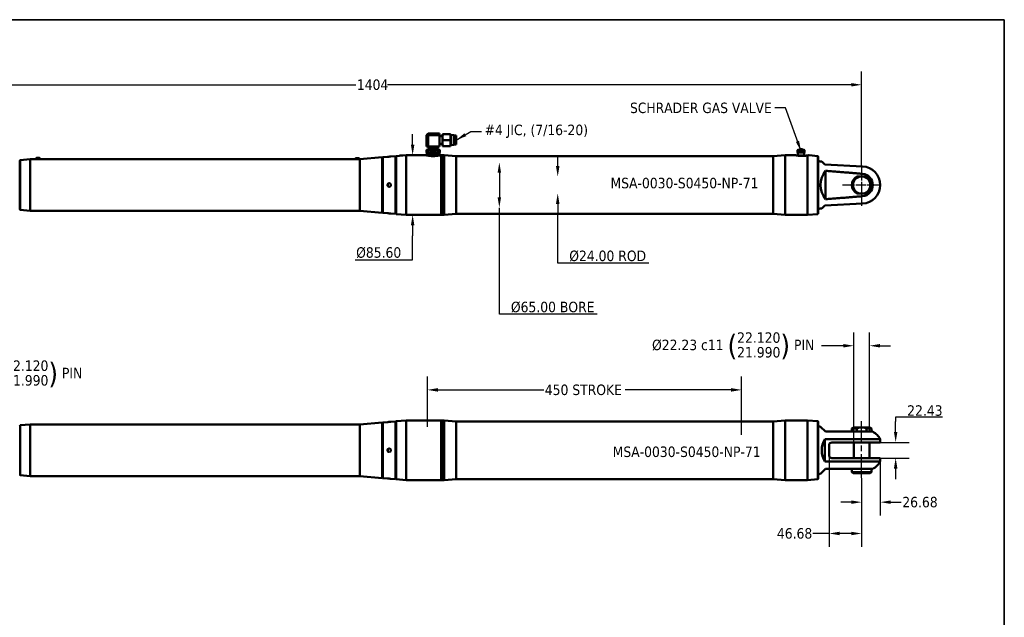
# Model space of a CAD drawing. Header units: millimetres. Extents: x 30 to 2490, y 30 to 1752.
# Tile 4 of 4: x 1080 to 2490, y 896 to 1752. Entities that reach past the tile are written whole.
import ezdxf

# ---------------------------------------------------------------- set-up
doc = ezdxf.new("R2010")
doc.units = ezdxf.units.MM
doc.header["$LTSCALE"] = 6
doc.linetypes.add('CHAIN', pattern=[0.3543, 0.2362, -0.0295, 0.0591, -0.0295])
for name, color, linetype, lineweight in [('Border (ISO)', 7, 'Continuous', 70), ('Center Mark (ISO)', 7, 'Continuous', 25), ('Centerline (ISO)', 7, 'Continuous', 25), ('Dimension (ISO)', 7, 'Continuous', 25), ('Symbol (ISO)', 7, 'Continuous', 25), ('Visible (ISO)', 7, 'Continuous', 50)]:
    doc.layers.add(name, color=color, linetype=linetype, lineweight=lineweight)
doc.styles.add('Note Text (ISO)', font='tahoma.ttf')
doc.dimstyles.new('Default (ISO)', dxfattribs={"dimscale": 6, "dimtxt": 2.5, "dimasz": 2.5, "dimexe": 3.175, "dimexo": 0, "dimgap": 0.25, "dimtad": 0, "dimtih": 1, "dimtoh": 1, "dimrnd": 1e-08, "dimzin": 0, "dimdsep": 46, "dimtxsty": 'Note Text (ISO)', "dimcen": 0.09, "dimdle": 10, "dimclrd": 256, "dimclre": 256, "dimclrt": 256, "dimazin": 0, "dimtfac": 1, "dimtdec": 3, "dimtofl": 0, "dimtmove": 0, "dimatfit": 3, "dimfxl": 1, "dimtolj": 1, "dimtzin": 0, "dimlwd": -1, "dimlwe": -1, "dimarcsym": 0})
doc.dimstyles.new('Default - Method 1b (ISO)$7', dxfattribs={"dimscale": 6, "dimtxt": 2.5, "dimasz": 2.5, "dimexe": 3.175, "dimexo": 0, "dimgap": 0.762, "dimtad": 1, "dimtoh": 1, "dimrnd": 1e-08, "dimdsep": 46, "dimtxsty": 'Note Text (ISO)', "dimcen": 0.09, "dimdle": 10, "dimclrd": 256, "dimclre": 256, "dimclrt": 256, "dimazin": 2, "dimtfac": 1.4, "dimtmove": 0, "dimatfit": 3, "dimfxl": 1, "dimtolj": 1, "dimlwd": -1, "dimlwe": -1, "dimarcsym": 0})

# ---------------------------------------------------------------- blocks, each defined once
blk = doc.blocks.new('*D19')
at = {"layer": 'Defpoints', "color": 0, "transparency": 16777216}
for p in [(2285.7, 1658.8), (881.9, 1542.7), (2285.7, 1542.7)]:
    blk.add_point(p, dxfattribs=at)
at = {"layer": 'Dimension (ISO)', "transparency": 16777216}
for p, q in [((881.9, 1542.7), (881.9, 1677.8)), ((2285.7, 1542.7), (2285.7, 1677.8)), ((896.9, 1658.8), (1561.2, 1658.8)), ((2270.7, 1658.8), (1606.4, 1658.8))]:
    blk.add_line(p, q, dxfattribs=at)
for points in [[(896.9, 1661.3), (896.9, 1656.3), (881.9, 1658.8)], [(2270.7, 1661.3), (2270.7, 1656.3), (2285.7, 1658.8)]]:
    blk.add_solid(points, dxfattribs=at)
at = {"layer": 'Dimension (ISO)', "transparency": 16777216, "insert": (1562.7, 1658.8), "char_height": 15, "attachment_point": 4, "style": 'Note Text (ISO)'}
blk.add_mtext('\\A1;1404', dxfattribs=at)
blk = doc.blocks.new('*D20')
at = {"layer": 'Defpoints', "color": 0, "transparency": 16777216}
for p in [(2239, 1128.2), (2285.7, 1095.7), (2285.7, 1016.3)]:
    blk.add_point(p, dxfattribs=at)
at = {"layer": 'Dimension (ISO)', "transparency": 16777216}
for p, q in [((2239, 1128.2), (2239, 997.3)), ((2285.7, 1095.7), (2285.7, 997.3)), ((2239, 1016.3), (2216, 1016.3)), ((2270.7, 1016.3), (2254, 1016.3))]:
    blk.add_line(p, q, dxfattribs=at)
for points in [[(2254, 1018.8), (2254, 1013.8), (2239, 1016.3)], [(2270.7, 1018.8), (2270.7, 1013.8), (2285.7, 1016.3)]]:
    blk.add_solid(points, dxfattribs=at)
at = {"layer": 'Dimension (ISO)', "transparency": 16777216, "insert": (2164.3, 1016.3), "char_height": 15, "attachment_point": 4, "style": 'Note Text (ISO)'}
blk.add_mtext('\\A1;46.68', dxfattribs=at)
blk = doc.blocks.new('*D21')
at = {"layer": 'Defpoints', "color": 0, "transparency": 16777216}
for p in [(2312.4, 1119.4), (2285.7, 1095.7), (2312.4, 1061.1)]:
    blk.add_point(p, dxfattribs=at)
at = {"layer": 'Dimension (ISO)', "transparency": 16777216}
for p, q in [((2312.4, 1119.4), (2312.4, 1042.1)), ((2285.7, 1095.7), (2285.7, 1042.1)), ((2270.7, 1061.1), (2255.7, 1061.1)), ((2327.4, 1061.1), (2342.4, 1061.1))]:
    blk.add_line(p, q, dxfattribs=at)
for points in [[(2270.7, 1063.6), (2270.7, 1058.6), (2285.7, 1061.1)], [(2327.4, 1063.6), (2327.4, 1058.6), (2312.4, 1061.1)]]:
    blk.add_solid(points, dxfattribs=at)
at = {"layer": 'Dimension (ISO)', "transparency": 16777216, "insert": (2343.9, 1061.1), "char_height": 15, "attachment_point": 4, "style": 'Note Text (ISO)'}
blk.add_mtext('\\A1;26.68', dxfattribs=at)
blk = doc.blocks.new('*D22')
at = {"layer": 'Defpoints', "color": 0, "transparency": 16777216}
for p in [(2296.8, 1285.1), (2296.8, 1162.1), (2274.6, 1146.6)]:
    blk.add_point(p, dxfattribs=at)
at = {"layer": 'Dimension (ISO)', "transparency": 16777216}
for p, q in [((2274.6, 1146.6), (2274.6, 1304.1)), ((2296.8, 1162.1), (2296.8, 1304.1)), ((2259.6, 1285.1), (2228, 1285.1)), ((2311.8, 1285.1), (2326.8, 1285.1))]:
    blk.add_line(p, q, dxfattribs=at)
for points in [[(2259.6, 1287.6), (2259.6, 1282.6), (2274.6, 1285.1)], [(2311.8, 1287.6), (2311.8, 1282.6), (2296.8, 1285.1)]]:
    blk.add_solid(points, dxfattribs=at)
at = {"layer": 'Dimension (ISO)', "transparency": 16777216, "insert": (1985.5, 1285.1), "char_height": 15, "attachment_point": 4, "style": 'Note Text (ISO)'}
blk.add_mtext('\\A1;\\fTahoma|b0|i0;Ø22.23 \\A1;c11 {\\H2.00x;({\\H0.5x;\\S22.120^ 21.990;})} PIN', dxfattribs=at)
blk = doc.blocks.new('*D23')
at = {"layer": 'Defpoints', "color": 0, "transparency": 16777216}
for p in [(2312.4, 1146.6), (2334.4, 1146.6), (2312.4, 1124.2)]:
    blk.add_point(p, dxfattribs=at)
at = {"layer": 'Dimension (ISO)', "transparency": 16777216}
for p, q in [((2401.5, 1182.8), (2334.4, 1182.8)), ((2334.4, 1182.8), (2334.4, 1176.6)), ((2334.4, 1161.6), (2334.4, 1176.6)), ((2312.4, 1146.6), (2353.5, 1146.6)), ((2312.4, 1124.2), (2353.5, 1124.2)), ((2334.4, 1109.2), (2334.4, 1094.2))]:
    blk.add_line(p, q, dxfattribs=at)
for points in [[(2331.9, 1161.6), (2336.9, 1161.6), (2334.4, 1146.6)], [(2331.9, 1109.2), (2336.9, 1109.2), (2334.4, 1124.2)]]:
    blk.add_solid(points, dxfattribs=at)
at = {"layer": 'Dimension (ISO)', "transparency": 16777216, "insert": (2350.9, 1192.2), "char_height": 15, "attachment_point": 4, "style": 'Note Text (ISO)'}
blk.add_mtext('\\A1;22.43', dxfattribs=at)
blk = doc.blocks.new('*D26')
at = {"layer": 'Defpoints', "color": 0, "transparency": 16777216}
for p in [(870.8, 1244.9), (870.8, 1146.6), (893, 1146.6)]:
    blk.add_point(p, dxfattribs=at)
at = {"layer": 'Dimension (ISO)', "transparency": 16777216}
for p, q in [((870.8, 1146.6), (870.8, 1263.9)), ((893, 1146.6), (893, 1263.9)), ((855.8, 1244.9), (840.8, 1244.9)), ((908, 1244.9), (935.6, 1244.9))]:
    blk.add_line(p, q, dxfattribs=at)
for points in [[(855.8, 1247.4), (855.8, 1242.4), (870.8, 1244.9)], [(908, 1247.4), (908, 1242.4), (893, 1244.9)]]:
    blk.add_solid(points, dxfattribs=at)
at = {"layer": 'Dimension (ISO)', "transparency": 16777216, "insert": (937.1, 1244.9), "char_height": 15, "attachment_point": 4, "style": 'Note Text (ISO)'}
blk.add_mtext('\\A1;\\fTahoma|b0|i0;Ø22.23 \\A1;c11 {\\H2.00x;({\\H0.5x;\\S22.120^ 21.990;})} PIN', dxfattribs=at)
blk = doc.blocks.new('*D28')
at = {"layer": 'Defpoints', "color": 0, "transparency": 16777216}
for p in [(1850.4, 1527.3), (1850.4, 1503.3), (1850.4, 1503.3)]:
    blk.add_point(p, dxfattribs=at)
at = {"layer": 'Dimension (ISO)', "transparency": 16777216}
for p, q in [((1850.4, 1542.3), (1850.4, 1557.3)), ((1850.4, 1488.3), (1850.4, 1473.3)), ((1850.4, 1403.5), (1850.4, 1473.3)), ((1980.9, 1403.5), (1850.4, 1403.5))]:
    blk.add_line(p, q, dxfattribs=at)
for points in [[(1847.9, 1542.3), (1852.9, 1542.3), (1850.4, 1527.3)], [(1847.9, 1488.3), (1852.9, 1488.3), (1850.4, 1503.3)]]:
    blk.add_solid(points, dxfattribs=at)
at = {"layer": 'Dimension (ISO)', "transparency": 16777216, "insert": (1866.9, 1413.5), "char_height": 15, "attachment_point": 4, "style": 'Note Text (ISO)'}
blk.add_mtext('\\A1;\\fTahoma|b0|i0;Ø24.00 ROD', dxfattribs=at)
blk = doc.blocks.new('*D29')
at = {"layer": 'Defpoints', "color": 0, "transparency": 16777216}
for p in [(2113.8, 1221.9), (1663.8, 1168.9), (2113.8, 1157.4)]:
    blk.add_point(p, dxfattribs=at)
at = {"layer": 'Dimension (ISO)', "transparency": 16777216}
for p, q in [((1663.8, 1168.9), (1663.8, 1240.9)), ((2113.8, 1157.4), (2113.8, 1240.9)), ((1678.8, 1221.9), (1830.4, 1221.9)), ((2098.8, 1221.9), (1947.2, 1221.9))]:
    blk.add_line(p, q, dxfattribs=at)
for points in [[(1678.8, 1224.4), (1678.8, 1219.4), (1663.8, 1221.9)], [(2098.8, 1224.4), (2098.8, 1219.4), (2113.8, 1221.9)]]:
    blk.add_solid(points, dxfattribs=at)
at = {"layer": 'Dimension (ISO)', "transparency": 16777216, "insert": (1831.9, 1221.9), "char_height": 15, "attachment_point": 4, "style": 'Note Text (ISO)'}
blk.add_mtext('\\A1;\\fTahoma|b0|i0;450 STROKE', dxfattribs=at)
blk = doc.blocks.new('*D30')
at = {"layer": 'Defpoints', "color": 0, "transparency": 16777216}
for p in [(1682.9, 1558.1), (1633.3, 1472.5), (1642.6, 1472.5)]:
    blk.add_point(p, dxfattribs=at)
at = {"layer": 'Dimension (ISO)', "transparency": 16777216}
for p, q in [((1642.6, 1573.1), (1642.6, 1588.1)), ((1682.9, 1558.1), (1623.6, 1558.1)), ((1642.6, 1457.5), (1642.6, 1442.5)), ((1642.6, 1408.2), (1642.6, 1442.5)), ((1560.2, 1408.2), (1642.6, 1408.2))]:
    blk.add_line(p, q, dxfattribs=at)
for points in [[(1640.1, 1573.1), (1645.1, 1573.1), (1642.6, 1558.1)], [(1640.1, 1457.5), (1645.1, 1457.5), (1642.6, 1472.5)]]:
    blk.add_solid(points, dxfattribs=at)
at = {"layer": 'Dimension (ISO)', "transparency": 16777216, "insert": (1561.7, 1418.3), "char_height": 15, "attachment_point": 4, "style": 'Note Text (ISO)'}
blk.add_mtext('\\A1;\\fTahoma|b0|i0;Ø85.60', dxfattribs=at)
blk = doc.blocks.new('*D36')
at = {"layer": 'Defpoints', "color": 0, "transparency": 16777216}
for p in [(1766.8, 1547.8), (1766.8, 1482.8), (1773, 1482.8)]:
    blk.add_point(p, dxfattribs=at)
at = {"layer": 'Dimension (ISO)', "transparency": 16777216}
for p, q in [((1766.8, 1532.8), (1766.8, 1497.8)), ((1766.8, 1330.3), (1766.8, 1482.8)), ((1907, 1330.3), (1766.8, 1330.3))]:
    blk.add_line(p, q, dxfattribs=at)
for points in [[(1764.3, 1532.8), (1769.3, 1532.8), (1766.8, 1547.8)], [(1764.3, 1497.8), (1769.3, 1497.8), (1766.8, 1482.8)]]:
    blk.add_solid(points, dxfattribs=at)
at = {"layer": 'Dimension (ISO)', "transparency": 16777216, "insert": (1783.3, 1340.3), "char_height": 15, "attachment_point": 4, "style": 'Note Text (ISO)'}
blk.add_mtext('\\A1;\\fTahoma|b0|i0;Ø65.00 BORE', dxfattribs=at)
blk = doc.blocks.new('Borders OMS Border')
at = {"layer": 'Border (ISO)', "linetype": 'Continuous', "lineweight": 35}
for p, q in [((5, 292), (415, 292)), ((415, 292), (415, 5))]:
    blk.add_line(p, q, dxfattribs=at)

msp = doc.modelspace()

# ---------------------------------------------------------------- linework, layer by layer
at = {"layer": 'Center Mark (ISO)', "linetype": 'CHAIN', "ltscale": 10.629293}
msp.add_line((2285.704, 1542.655), (2285.704, 1485.261), dxfattribs=at)
at = {"layer": 'Center Mark (ISO)', "linetype": 'CHAIN', "ltscale": 10.146613}
msp.add_line((2313.098, 1515.261), (2258.311, 1515.261), dxfattribs=at)
at = {"layer": 'Centerline (ISO)', "linetype": 'CHAIN', "ltscale": 23.990969}
msp.add_line((2285.704, 1095.746), (2285.704, 1177.098), dxfattribs=at)
at = {"layer": 'Visible (ISO)'}
for p, q in [((1662.698, 1586.861), (1664.698, 1588.861)), ((1664.698, 1586.861), (1662.698, 1586.861)), ((1662.698, 1586.861), (1662.698, 1570.361)), ((1664.698, 1588.861), (1664.698, 1586.861)), ((1681.198, 1588.861), (1664.698, 1588.861)), ((1664.698, 1570.361), (1664.698, 1586.861)), ((1664.698, 1586.861), (1681.198, 1586.861)), ((1681.198, 1586.861), (1681.198, 1588.861)), ((1681.198, 1570.361), (1681.198, 1586.861)), ((1681.198, 1585.166), (1685.145, 1585.166)), ((1685.145, 1587.111), (1685.478, 1588.111)), ((1685.145, 1587.111), (1685.145, 1572.111)), ((1685.478, 1588.111), (1685.917, 1588.111)), ((1685.917, 1588.111), (1696.373, 1588.111)), ((1685.917, 1579.611), (1696.373, 1579.611)), ((1696.373, 1588.111), (1696.812, 1588.111)), ((1697.145, 1587.111), (1696.812, 1588.111)), ((1697.145, 1587.111), (1697.145, 1572.111)), ((1701.645, 1586.519), (1697.145, 1587.111)), ((1701.645, 1586.519), (1701.645, 1572.704)), ((1702.145, 1585.611), (1701.645, 1585.611)), ((1702.145, 1586.111), (1702.145, 1573.111)), ((1705.145, 1586.111), (1702.145, 1586.111)), ((1705.145, 1573.111), (1705.145, 1586.111)), ((1662.798, 1565.561), (1662.398, 1565.416)), ((1662.398, 1564.878), (1662.398, 1565.416)), ((1662.698, 1570.361), (1664.698, 1570.361)), ((1681.098, 1565.561), (1662.798, 1565.561)), ((1681.198, 1570.361), (1664.698, 1570.361)), ((1665.369, 1567.861), (1665.369, 1570.361)), ((1665.869, 1567.361), (1665.369, 1567.861)), ((1678.526, 1567.861), (1665.369, 1567.861)), ((1665.869, 1566.654), (1665.369, 1566.154)), ((1665.369, 1566.154), (1678.526, 1566.154)), ((1665.369, 1565.561), (1665.369, 1566.154)), ((1665.869, 1567.361), (1678.026, 1567.361)), ((1665.869, 1567.361), (1665.869, 1566.654)), ((1665.869, 1566.654), (1678.026, 1566.654)), ((1678.026, 1567.361), (1678.526, 1567.861)), ((1678.026, 1567.361), (1678.026, 1566.654)), ((1678.026, 1566.654), (1678.526, 1566.154)), ((1678.526, 1567.861), (1678.526, 1570.361)), ((1678.526, 1565.561), (1678.526, 1566.154)), ((1681.098, 1565.561), (1681.498, 1565.416)), ((1681.198, 1574.056), (1685.145, 1574.056)), ((1681.498, 1565.416), (1681.498, 1564.878)), ((1685.145, 1572.111), (1685.478, 1571.111)), ((1685.917, 1571.111), (1685.478, 1571.111)), ((1685.917, 1571.111), (1696.373, 1571.111)), ((1696.812, 1571.111), (1696.373, 1571.111)), ((1697.145, 1572.111), (1696.812, 1571.111)), ((1701.645, 1572.704), (1697.145, 1572.111)), ((1702.145, 1573.611), (1701.645, 1573.611)), ((1705.145, 1573.111), (1702.145, 1573.111)), ((2194.326, 1565.761), (2193.826, 1565.261)), ((2194.326, 1565.761), (2203.326, 1565.761)), ((2197.326, 1566.761), (2196.826, 1566.261)), ((2200.826, 1566.261), (2196.826, 1566.261)), ((2196.826, 1565.761), (2196.826, 1566.261)), ((2197.326, 1566.761), (2200.326, 1566.761)), ((2200.326, 1566.761), (2200.826, 1566.261)), ((2200.826, 1565.761), (2200.826, 1566.261)), ((2203.326, 1565.761), (2203.826, 1565.261)), ((1080.324, 1550.992), (1094.826, 1552.261)), ((1094.826, 1552.261), (1094.826, 1478.261)), ((1103.576, 1552.261), (1094.826, 1552.261)), ((1103.976, 1554.261), (1103.576, 1553.861)), ((1108.576, 1553.861), (1103.576, 1553.861)), ((1103.576, 1553.861), (1103.576, 1552.261)), ((1103.976, 1554.261), (1108.176, 1554.261)), ((1108.176, 1554.261), (1108.576, 1553.861)), ((1108.576, 1553.861), (1108.576, 1552.261)), ((1560.826, 1552.261), (1108.576, 1552.261)), ((1561.226, 1553.761), (1560.826, 1553.361)), ((1565.826, 1553.361), (1560.826, 1553.361)), ((1560.826, 1553.361), (1560.826, 1552.261)), ((1561.226, 1553.761), (1565.426, 1553.761)), ((1565.426, 1553.761), (1565.826, 1553.361)), ((1565.826, 1553.361), (1565.826, 1552.261)), ((1567.035, 1552.261), (1565.826, 1552.261)), ((1567.035, 1552.261), (1599.078, 1555.065)), ((1567.035, 1552.261), (1567.035, 1478.261)), ((1599.078, 1475.458), (1599.078, 1555.065)), ((1599.576, 1554.608), (1599.078, 1555.065)), ((1599.576, 1554.608), (1600.074, 1555.152)), ((1599.576, 1475.914), (1599.576, 1554.608)), ((1600.074, 1555.152), (1606.451, 1555.71)), ((1600.074, 1555.152), (1600.074, 1475.371)), ((1611.451, 1556.147), (1617.828, 1556.705)), ((1617.828, 1473.817), (1617.828, 1556.705)), ((1618.326, 1556.249), (1617.828, 1556.705)), ((1618.326, 1556.249), (1618.824, 1556.792)), ((1618.326, 1474.274), (1618.326, 1556.249)), ((1618.824, 1556.792), (1633.326, 1558.061)), ((1618.824, 1556.792), (1618.824, 1473.73)), ((1633.326, 1558.061), (1633.326, 1472.461)), ((1643.826, 1558.061), (1633.326, 1558.061)), ((1660.948, 1558.061), (1649.826, 1558.061)), ((1662.398, 1564.878), (1662.398, 1561.892)), ((1662.398, 1561.632), (1662.398, 1561.892)), ((1662.798, 1561.561), (1662.398, 1561.632)), ((1681.098, 1561.561), (1662.798, 1561.561)), ((1662.798, 1561.561), (1662.798, 1559.561)), ((1662.798, 1559.561), (1681.098, 1559.561)), ((1681.098, 1559.311), (1662.798, 1559.311)), ((1662.798, 1557.623), (1662.798, 1559.311)), ((1664.374, 1557.311), (1679.521, 1557.311)), ((1677.981, 1557.061), (1665.914, 1557.061)), ((1666.369, 1559.311), (1666.369, 1559.561)), ((1666.369, 1557.061), (1666.369, 1557.311)), ((1671.948, 1564.878), (1671.948, 1561.892)), ((1677.526, 1559.311), (1677.526, 1559.561)), ((1677.526, 1557.061), (1677.526, 1557.311)), ((1681.098, 1561.561), (1681.498, 1561.632)), ((1681.098, 1561.561), (1681.098, 1559.561)), ((1681.098, 1557.623), (1681.098, 1559.311)), ((1681.498, 1564.878), (1681.498, 1561.892)), ((1681.498, 1561.892), (1681.498, 1561.632)), ((1683.448, 1558.061), (1682.948, 1558.061)), ((1683.448, 1472.461), (1683.448, 1558.061)), ((1683.948, 1557.561), (1683.448, 1558.061)), ((1683.948, 1558.061), (1683.948, 1472.461)), ((1683.948, 1558.061), (1686.948, 1558.061)), ((1686.948, 1557.561), (1687.448, 1558.061)), ((1686.948, 1472.461), (1686.948, 1558.061)), ((1687.448, 1558.061), (1687.448, 1472.461)), ((1687.948, 1558.061), (1687.448, 1558.061)), ((1687.948, 1558.061), (1687.948, 1472.461)), ((1705.093, 1556.561), (1687.948, 1558.061)), ((1705.093, 1473.961), (1705.093, 1556.561)), ((1705.093, 1556.561), (2158.978, 1556.561)), ((2158.978, 1556.561), (2176.123, 1558.061)), ((2158.978, 1473.961), (2158.978, 1556.561)), ((2176.123, 1472.461), (2176.123, 1558.061)), ((2190.076, 1558.061), (2176.123, 1558.061)), ((2203.826, 1565.261), (2193.826, 1565.261)), ((2193.826, 1563.906), (2193.826, 1565.261)), ((2203.826, 1563.906), (2193.826, 1563.906)), ((2194.076, 1563.761), (2193.826, 1563.906)), ((2194.076, 1563.761), (2193.826, 1563.617)), ((2193.826, 1563.617), (2203.826, 1563.617)), ((2193.826, 1561.761), (2193.826, 1563.617)), ((2193.826, 1561.761), (2203.826, 1561.761)), ((2203.576, 1563.761), (2194.076, 1563.761)), ((2194.326, 1557.761), (2194.326, 1561.761)), ((2194.326, 1557.761), (2203.326, 1557.761)), ((2195.326, 1557.305), (2195.326, 1557.761)), ((2198.826, 1557.159), (2201.826, 1557.159)), ((2202.326, 1557.162), (2202.326, 1557.761)), ((2203.326, 1557.761), (2203.326, 1561.761)), ((2203.576, 1563.761), (2203.826, 1563.906)), ((2203.576, 1563.761), (2203.826, 1563.617)), ((2203.826, 1563.906), (2203.826, 1565.261)), ((2203.826, 1561.761), (2203.826, 1563.617)), ((2208.326, 1472.461), (2208.326, 1557.659)), ((2222.828, 1556.792), (2210.395, 1557.88)), ((2222.828, 1473.73), (2222.828, 1556.792)), ((2223.326, 1556.249), (2222.828, 1556.792)), ((2223.326, 1556.249), (2223.326, 1474.274)), ((1079.826, 1550.449), (1079.334, 1550.862)), ((1079.826, 1550.449), (1080.324, 1550.992)), ((1079.826, 1480.074), (1079.826, 1550.449)), ((1080.324, 1550.992), (1080.324, 1479.53)), ((2228.589, 1549), (2226.195, 1549.109)), ((2228.589, 1549), (2232.821, 1544.768)), ((2232.821, 1544.768), (2287.112, 1541.9)), ((2234.021, 1495.008), (2234.021, 1535.514)), ((2288.318, 1527.376), (2283.091, 1527.376)), ((1607.121, 1513.559), (1607.121, 1516.964)), ((2283.091, 1503.146), (2288.318, 1503.146)), ((2228.589, 1481.522), (2226.195, 1481.414)), ((2232.821, 1485.754), (2228.589, 1481.522)), ((2287.112, 1488.622), (2232.821, 1485.754)), ((1079.826, 1480.074), (1079.334, 1479.661)), ((1079.826, 1480.074), (1080.324, 1479.53)), ((1080.324, 1479.53), (1094.826, 1478.261)), ((1567.035, 1478.261), (1094.826, 1478.261)), ((1567.035, 1478.261), (1599.078, 1475.458)), ((1599.576, 1475.914), (1599.078, 1475.458)), ((1599.576, 1475.914), (1600.074, 1475.371)), ((1600.074, 1475.371), (1606.451, 1474.813)), ((1611.451, 1474.375), (1617.828, 1473.817)), ((1618.326, 1474.274), (1617.828, 1473.817)), ((1618.326, 1474.274), (1618.824, 1473.73)), ((1618.824, 1473.73), (1633.326, 1472.461)), ((1683.448, 1472.461), (1633.326, 1472.461)), ((1683.948, 1472.961), (1683.448, 1472.461)), ((1683.948, 1472.461), (1686.948, 1472.461)), ((1686.948, 1472.961), (1687.448, 1472.461)), ((1687.948, 1472.461), (1687.448, 1472.461)), ((1705.093, 1473.961), (1687.948, 1472.461)), ((1705.093, 1473.961), (2158.978, 1473.961)), ((2158.978, 1473.961), (2176.123, 1472.461)), ((2208.326, 1472.461), (2176.123, 1472.461)), ((2222.828, 1473.73), (2208.326, 1472.461)), ((2223.326, 1474.274), (2222.828, 1473.73)), ((1079.826, 1170.609), (1080.324, 1171.153)), ((1080.324, 1171.153), (1094.826, 1172.422)), ((1080.324, 1171.153), (1080.324, 1099.69)), ((1094.826, 1172.422), (1094.826, 1098.422)), ((1567.035, 1172.422), (1094.826, 1172.422)), ((1567.035, 1172.422), (1599.078, 1175.225)), ((1567.035, 1172.422), (1567.035, 1098.422)), ((1599.078, 1095.618), (1599.078, 1175.225)), ((1599.576, 1174.769), (1599.078, 1175.225)), ((1599.576, 1174.769), (1600.074, 1175.312)), ((1599.576, 1096.074), (1599.576, 1174.769)), ((1600.074, 1175.312), (1606.451, 1175.87)), ((1600.074, 1175.312), (1600.074, 1095.531)), ((1611.451, 1176.308), (1617.828, 1176.865)), ((1617.828, 1093.978), (1617.828, 1176.865)), ((1618.326, 1176.409), (1617.828, 1176.865)), ((1618.326, 1176.409), (1618.824, 1176.953)), ((1618.326, 1094.434), (1618.326, 1176.409)), ((1618.824, 1176.953), (1633.326, 1178.222)), ((1618.824, 1176.953), (1618.824, 1093.89)), ((1633.326, 1178.222), (1633.326, 1092.622)), ((1683.448, 1178.222), (1633.326, 1178.222)), ((1683.448, 1092.622), (1683.448, 1178.222)), ((1683.948, 1177.722), (1683.448, 1178.222)), ((1683.948, 1178.222), (1683.948, 1092.622)), ((1683.948, 1178.222), (1686.948, 1178.222)), ((1686.948, 1177.722), (1687.448, 1178.222)), ((1686.948, 1092.622), (1686.948, 1178.222)), ((1687.448, 1178.222), (1687.448, 1092.622)), ((1687.948, 1178.222), (1687.448, 1178.222)), ((1687.948, 1178.222), (1687.948, 1092.622)), ((1705.093, 1176.722), (1687.948, 1178.222)), ((1705.093, 1094.122), (1705.093, 1176.722)), ((1705.093, 1176.722), (2158.978, 1176.722)), ((2158.978, 1176.722), (2176.123, 1178.222)), ((2158.978, 1094.122), (2158.978, 1176.722)), ((2176.123, 1092.622), (2176.123, 1178.222)), ((2208.326, 1178.222), (2176.123, 1178.222)), ((2208.326, 1092.622), (2208.326, 1178.222)), ((2222.828, 1176.953), (2208.326, 1178.222)), ((2222.828, 1093.89), (2222.828, 1176.953)), ((2223.326, 1176.409), (2222.828, 1176.953)), ((2223.326, 1176.409), (2223.326, 1094.434)), ((2226.881, 1169.238), (2226.195, 1169.269)), ((2226.881, 1169.238), (2234.021, 1162.098)), ((2273.311, 1168.098), (2271.811, 1166.598)), ((2271.811, 1166.598), (2278.903, 1166.598)), ((2271.811, 1162.098), (2271.811, 1166.598)), ((2283.091, 1168.098), (2273.311, 1168.098)), ((2278.903, 1162.098), (2278.903, 1166.598)), ((2283.091, 1168.098), (2288.318, 1168.098)), ((2287.112, 1162.098), (2301.735, 1162.098)), ((2298.098, 1168.098), (2288.318, 1168.098)), ((2292.506, 1166.598), (2299.598, 1166.598)), ((2292.506, 1166.598), (2292.506, 1162.098)), ((2298.098, 1168.098), (2299.598, 1166.598)), ((2299.598, 1162.098), (2299.598, 1166.598)), ((2232.821, 1119.46), (2232.821, 1151.383)), ((2239.021, 1142.637), (2239.021, 1128.207)), ((2287.112, 1146.637), (2243.021, 1146.637)), ((2274.589, 1124.207), (2274.589, 1146.637)), ((2312.38, 1151.452), (2287.112, 1151.452)), ((2287.112, 1146.637), (2312.38, 1146.637)), ((2296.819, 1124.207), (2296.819, 1146.637)), ((2312.38, 1151.452), (2312.38, 1146.637)), ((1607.121, 1133.719), (1607.121, 1137.124)), ((2243.021, 1124.207), (2287.112, 1124.207)), ((2312.38, 1124.207), (2287.112, 1124.207)), ((2287.112, 1119.391), (2312.38, 1119.391)), ((2312.38, 1124.207), (2312.38, 1119.391)), ((1079.826, 1100.234), (1080.324, 1099.69)), ((2226.881, 1101.605), (2226.195, 1101.574)), ((2234.021, 1108.746), (2226.881, 1101.605)), ((2271.811, 1108.746), (2271.811, 1104.246)), ((2271.811, 1104.246), (2299.598, 1104.246)), ((2273.311, 1102.746), (2271.811, 1104.246)), ((2298.098, 1102.746), (2273.311, 1102.746)), ((2277.704, 1102.496), (2277.704, 1102.746)), ((2277.704, 1102.496), (2293.704, 1102.496)), ((2301.735, 1108.746), (2287.112, 1108.746)), ((2293.704, 1102.496), (2293.704, 1102.746)), ((2298.098, 1102.746), (2299.598, 1104.246)), ((2299.598, 1108.746), (2299.598, 1104.246)), ((1080.324, 1099.69), (1094.826, 1098.422)), ((1567.035, 1098.422), (1094.826, 1098.422)), ((1567.035, 1098.422), (1599.078, 1095.618)), ((1599.576, 1096.075), (1599.078, 1095.618)), ((1599.576, 1096.074), (1600.074, 1095.531)), ((1600.074, 1095.531), (1606.451, 1094.973)), ((1611.451, 1094.536), (1617.828, 1093.978)), ((1618.326, 1094.434), (1617.828, 1093.978)), ((1618.326, 1094.434), (1618.824, 1093.89)), ((1618.824, 1093.89), (1633.326, 1092.622)), ((1683.448, 1092.622), (1633.326, 1092.622)), ((1683.948, 1093.122), (1683.448, 1092.622)), ((1683.948, 1092.622), (1686.948, 1092.622)), ((1686.948, 1093.122), (1687.448, 1092.622)), ((1687.948, 1092.622), (1687.448, 1092.622)), ((1705.093, 1094.122), (1687.948, 1092.622)), ((1705.093, 1094.122), (2158.978, 1094.122)), ((2158.978, 1094.122), (2176.123, 1092.622)), ((2208.326, 1092.622), (2176.123, 1092.622)), ((2222.828, 1093.89), (2208.326, 1092.622)), ((2223.326, 1094.434), (2222.828, 1093.89))]:
    msp.add_line(p, q, dxfattribs=at)
for centre, radius, start, end in [((2226.376, 1553.105), 4, 220.316984, 267.408311), ((2285.704, 1515.261), 26.676, 273.02401, 86.97599), ((2285.704, 1515.261), 13.894, 119.311058, 240.688942), ((2285.704, 1515.261), 12.394, 102.174778, 257.825222), ((2285.704, 1515.261), 16.03, 275.036404, 84.963596), ((2285.704, 1515.261), 12.394, 282.174778, 77.825222), ((2285.704, 1515.261), 13.894, 299.311058, 60.688942), ((2226.376, 1477.418), 4, 92.591689, 139.683016), ((2226.376, 1173.265), 4, 220.316984, 267.408311), ((2285.704, 1135.422), 31.122, 31.002719, 58.997281), ((2243.021, 1142.637), 4, 90, 180), ((2243.021, 1128.207), 4, 180, 270), ((2285.704, 1135.422), 31.122, 301.002719, 328.997281), ((2226.376, 1097.578), 4, 92.591689, 139.683016)]:
    msp.add_arc(centre, radius, start, end, dxfattribs=at)
for centre, major_axis, ratio, start_param, end_param in [((2259.233, 1515.261), (32.352, 0), 0.99897504, 2.46432602, 3.81885928), ((2260.867, 1135.422), (32.278, 0), 0.99897504, 2.62373492, 3.65945039), ((2287.112, 1135.422), (-588.517, 0), 0.02723844, 4.71238898, 4.80476963), ((2287.112, 1135.422), (-588.517, 0), 0.02723844, 1.47841567, 1.57079633)]:
    msp.add_ellipse(centre, major_axis=major_axis, ratio=ratio, start_param=start_param, end_param=end_param, dxfattribs=at)
for points, weights in [([(1685.917, 1588.111), (1685.099, 1583.861), (1685.917, 1579.611)], [1, 1.15470053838, 1]), ([(1685.917, 1579.611), (1685.099, 1575.361), (1685.917, 1571.111)], [1, 1.15470053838, 1]), ([(1696.373, 1579.611), (1697.191, 1583.861), (1696.373, 1588.111)], [1, 1.15470053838, 1]), ([(1696.373, 1571.111), (1697.191, 1575.361), (1696.373, 1579.611)], [1, 1.15470053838, 1]), ([(1671.948, 1564.878), (1667.173, 1565.881), (1662.398, 1564.878)], [1, 1.15470053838, 1]), ([(1681.498, 1564.878), (1676.723, 1565.881), (1671.948, 1564.878)], [1, 1.15470053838, 1]), ([(1662.398, 1561.892), (1667.173, 1561.406), (1671.948, 1561.892)], [1, 1.15470053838, 1]), ([(1671.948, 1561.892), (1676.723, 1561.406), (1681.498, 1561.892)], [1, 1.15470053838, 1]), ([(2234.021, 1535.514), (2263.707, 1533.292), (2287.112, 1531.23)], [1, 1.00220831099, 1.00000044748]), ([(2278.903, 1527.376), (2281.116, 1527.376), (2283.091, 1527.376)], [1, 1.0129369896, 1]), ([(2288.318, 1527.376), (2290.293, 1527.376), (2292.506, 1527.376)], [1, 1.0129369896, 1]), ([(2287.112, 1499.293), (2263.707, 1497.23), (2234.021, 1495.008)], [1.00000044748, 1.00220831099, 1]), ([(2283.091, 1503.146), (2281.116, 1503.146), (2278.903, 1503.146)], [1, 1.0129369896, 1]), ([(2292.506, 1503.146), (2290.293, 1503.146), (2288.318, 1503.146)], [1, 1.0129369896, 1]), ([(2287.112, 1162.098), (2263.707, 1162.098), (2234.021, 1162.098)], [1.00000044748, 1.00220831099, 1]), ([(2283.091, 1168.098), (2281.116, 1167.681), (2278.903, 1166.598)], [1, 1.0129369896, 1]), ([(2292.506, 1166.598), (2290.293, 1167.681), (2288.318, 1168.098)], [1, 1.0129369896, 1]), ([(2287.112, 1108.746), (2263.707, 1108.746), (2234.021, 1108.746)], [1.00000044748, 1.00220831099, 1])]:
    msp.add_rational_spline(points, weights, degree=2, dxfattribs=at)
for points, knots in [([(1106.076, 1552.177), (1105.762, 1552.177), (1105.427, 1552.181), (1104.812, 1552.197), (1104.531, 1552.208), (1104.087, 1552.23), (1103.894, 1552.241), (1103.639, 1552.257), (1103.576, 1552.261), (1103.576, 1552.261)], [0, 0, 0, 0, 0.094202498, 0.094202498, 0.188404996, 0.188404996, 0.282607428, 0.282607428, 0.376809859, 0.376809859, 0.376809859, 0.376809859]), ([(1108.576, 1552.261), (1108.576, 1552.261), (1108.514, 1552.257), (1108.258, 1552.241), (1108.066, 1552.23), (1107.622, 1552.208), (1107.341, 1552.197), (1106.725, 1552.181), (1106.39, 1552.177), (1106.076, 1552.177)], [1.130429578, 1.130429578, 1.130429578, 1.130429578, 1.22463201, 1.22463201, 1.318834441, 1.318834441, 1.41303694, 1.41303694, 1.507239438, 1.507239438, 1.507239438, 1.507239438]), ([(1563.326, 1552.177), (1563.012, 1552.177), (1562.677, 1552.181), (1562.062, 1552.197), (1561.781, 1552.208), (1561.337, 1552.23), (1561.144, 1552.241), (1560.889, 1552.257), (1560.826, 1552.261), (1560.826, 1552.261)], [0, 0, 0, 0, 0.094202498, 0.094202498, 0.188404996, 0.188404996, 0.282607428, 0.282607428, 0.376809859, 0.376809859, 0.376809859, 0.376809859]), ([(1565.826, 1552.261), (1565.826, 1552.261), (1565.764, 1552.257), (1565.508, 1552.241), (1565.316, 1552.23), (1564.872, 1552.208), (1564.591, 1552.197), (1563.975, 1552.181), (1563.64, 1552.177), (1563.326, 1552.177)], [1.130429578, 1.130429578, 1.130429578, 1.130429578, 1.22463201, 1.22463201, 1.318834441, 1.318834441, 1.41303694, 1.41303694, 1.507239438, 1.507239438, 1.507239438, 1.507239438]), ([(1608.938, 1555.85), (1608.626, 1555.823), (1608.292, 1555.798), (1607.679, 1555.759), (1607.399, 1555.745), (1606.958, 1555.725), (1606.767, 1555.719), (1606.514, 1555.711), (1606.451, 1555.71), (1606.451, 1555.71)], [0, 0, 0, 0, 0.094039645, 0.094039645, 0.18807929, 0.18807929, 0.28190092, 0.28190092, 0.37572255, 0.37572255, 0.37572255, 0.37572255]), ([(1611.451, 1556.147), (1611.451, 1556.147), (1611.388, 1556.138), (1611.131, 1556.101), (1610.937, 1556.073), (1610.491, 1556.015), (1610.208, 1555.98), (1609.589, 1555.911), (1609.253, 1555.878), (1608.938, 1555.85)], [1.13074061, 1.13074061, 1.13074061, 1.13074061, 1.225437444, 1.225437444, 1.320134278, 1.320134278, 1.415085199, 1.415085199, 1.51003612, 1.51003612, 1.51003612, 1.51003612]), ([(1643.826, 1558.061), (1643.826, 1558.061), (1643.902, 1558.056), (1644.156, 1558.039), (1644.29, 1558.031), (1644.694, 1558.008), (1644.994, 1557.994), (1645.632, 1557.972), (1645.939, 1557.964), (1646.443, 1557.957), (1646.638, 1557.956), (1646.826, 1557.956)], [-0.37677869, -0.37677869, -0.37677869, -0.37677869, -0.282584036, -0.282584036, -0.220427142, -0.220427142, -0.122459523, -0.122459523, -0.047099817, -0.047099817, 0, 0, 0, 0]), ([(1646.826, 1557.956), (1646.95, 1557.956), (1647.077, 1557.957), (1647.607, 1557.961), (1648.013, 1557.971), (1648.583, 1557.992), (1648.779, 1558), (1649.073, 1558.015), (1649.192, 1558.021), (1649.534, 1558.041), (1649.702, 1558.053), (1649.811, 1558.06), (1649.826, 1558.061), (1649.826, 1558.061)], [-1.507114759, -1.507114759, -1.507114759, -1.507114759, -1.476143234, -1.476143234, -1.378296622, -1.378296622, -1.318725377, -1.318725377, -1.274270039, -1.274270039, -1.174554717, -1.174554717, -1.130336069, -1.130336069, -1.130336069, -1.130336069]), ([(1682.948, 1558.061), (1682.948, 1558.061), (1682.669, 1557.987), (1681.544, 1557.719), (1680.699, 1557.528), (1678.753, 1557.169), (1677.52, 1556.975), (1674.812, 1556.701), (1673.336, 1556.624), (1671.948, 1556.624), (1670.56, 1556.624), (1669.084, 1556.701), (1666.375, 1556.975), (1665.143, 1557.169), (1663.196, 1557.528), (1662.351, 1557.719), (1661.226, 1557.987), (1660.948, 1558.061), (1660.948, 1558.061)], [4.99651347, 4.99651347, 4.99651347, 4.99651347, 5.41285696, 5.41285696, 5.82920045, 5.82920045, 6.2456092, 6.2456092, 6.66201795, 6.66201795, 6.66201795, 7.0784267, 7.0784267, 7.49483546, 7.49483546, 7.91117895, 7.91117895, 8.32752244, 8.32752244, 8.32752244, 8.32752244]), ([(2190.076, 1558.061), (2190.076, 1558.061), (2190.129, 1558.05), (2190.418, 1557.992), (2190.747, 1557.927), (2191.601, 1557.774), (2192.095, 1557.691), (2193.412, 1557.499), (2194.394, 1557.379), (2196.549, 1557.207), (2197.723, 1557.159), (2198.826, 1557.159)], [-1.24642698, -1.24642698, -1.24642698, -1.24642698, -1.09062483, -1.09062483, -0.8413414, -0.8413414, -0.62322851, -0.62322851, -0.31161426, -0.31161426, 0, 0, 0, 0]), ([(2201.826, 1557.159), (2202.929, 1557.159), (2204.104, 1557.207), (2206.259, 1557.379), (2207.24, 1557.499), (2208.121, 1557.628), (2208.225, 1557.643), (2208.326, 1557.659)], [0, 0, 0, 0, 0.311614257, 0.311614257, 0.623228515, 0.623228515, 0.665704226, 0.665704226, 0.665704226, 0.665704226]), ([(2210.395, 1557.88), (2210.395, 1557.88), (2210.393, 1557.88), (2210.379, 1557.878), (2210.353, 1557.875), (2210.243, 1557.86), (2210.131, 1557.846), (2209.628, 1557.785), (2209.067, 1557.72), (2208.326, 1557.659)], [-0.634546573, -0.634546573, -0.634546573, -0.634546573, -0.601981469, -0.601981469, -0.510291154, -0.510291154, -0.354282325, -0.354282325, 0, 0, 0, 0]), ([(1608.938, 1512.761), (1608.626, 1512.763), (1608.292, 1512.827), (1607.679, 1513.084), (1607.399, 1513.276), (1606.958, 1513.72), (1606.767, 1514.001), (1606.514, 1514.615), (1606.451, 1514.948), (1606.451, 1515.574), (1606.514, 1515.908), (1606.767, 1516.522), (1606.958, 1516.802), (1607.399, 1517.246), (1607.679, 1517.439), (1608.292, 1517.696), (1608.626, 1517.759), (1609.253, 1517.763), (1609.589, 1517.701), (1610.208, 1517.448), (1610.491, 1517.256), (1610.937, 1516.812), (1611.131, 1516.531), (1611.388, 1515.913), (1611.451, 1515.577), (1611.451, 1514.946), (1611.388, 1514.609), (1611.131, 1513.992), (1610.937, 1513.71), (1610.491, 1513.266), (1610.208, 1513.074), (1609.589, 1512.821), (1609.253, 1512.76), (1608.938, 1512.761)], [0, 0, 0, 0, 0.09403964, 0.09403964, 0.18807929, 0.18807929, 0.28190092, 0.28190092, 0.37572255, 0.37572255, 0.46954418, 0.46954418, 0.56336581, 0.56336581, 0.65740546, 0.65740546, 0.7514451, 0.7514451, 0.84639602, 0.84639602, 0.94134694, 0.94134694, 1.03604378, 1.03604378, 1.13074061, 1.13074061, 1.22543744, 1.22543744, 1.32013428, 1.32013428, 1.4150852, 1.4150852, 1.51003612, 1.51003612, 1.51003612, 1.51003612]), ([(1606.451, 1474.813), (1606.451, 1474.813), (1606.514, 1474.811), (1606.767, 1474.803), (1606.958, 1474.797), (1607.399, 1474.778), (1607.679, 1474.764), (1608.292, 1474.724), (1608.626, 1474.699), (1609.253, 1474.644), (1609.589, 1474.611), (1610.208, 1474.542), (1610.491, 1474.507), (1610.937, 1474.449), (1611.131, 1474.422), (1611.388, 1474.385), (1611.451, 1474.375), (1611.451, 1474.375)], [0.37572255, 0.37572255, 0.37572255, 0.37572255, 0.469544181, 0.469544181, 0.563365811, 0.563365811, 0.657405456, 0.657405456, 0.751445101, 0.751445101, 0.846396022, 0.846396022, 0.941346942, 0.941346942, 1.036043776, 1.036043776, 1.13074061, 1.13074061, 1.13074061, 1.13074061]), ([(1608.938, 1176.011), (1608.626, 1175.983), (1608.292, 1175.958), (1607.679, 1175.919), (1607.399, 1175.905), (1606.958, 1175.886), (1606.767, 1175.879), (1606.514, 1175.872), (1606.451, 1175.87), (1606.451, 1175.87)], [0, 0, 0, 0, 0.094039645, 0.094039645, 0.18807929, 0.18807929, 0.28190092, 0.28190092, 0.37572255, 0.37572255, 0.37572255, 0.37572255]), ([(1611.451, 1176.308), (1611.451, 1176.308), (1611.388, 1176.298), (1611.131, 1176.261), (1610.937, 1176.234), (1610.491, 1176.175), (1610.208, 1176.14), (1609.589, 1176.072), (1609.253, 1176.038), (1608.938, 1176.011)], [1.13074061, 1.13074061, 1.13074061, 1.13074061, 1.225437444, 1.225437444, 1.320134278, 1.320134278, 1.415085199, 1.415085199, 1.51003612, 1.51003612, 1.51003612, 1.51003612]), ([(1608.938, 1132.922), (1608.626, 1132.923), (1608.292, 1132.987), (1607.679, 1133.244), (1607.399, 1133.437), (1606.958, 1133.881), (1606.767, 1134.161), (1606.514, 1134.775), (1606.451, 1135.109), (1606.451, 1135.734), (1606.514, 1136.068), (1606.767, 1136.682), (1606.958, 1136.962), (1607.399, 1137.406), (1607.679, 1137.599), (1608.292, 1137.856), (1608.626, 1137.92), (1609.253, 1137.923), (1609.589, 1137.862), (1610.208, 1137.608), (1610.491, 1137.416), (1610.937, 1136.972), (1611.131, 1136.691), (1611.388, 1136.073), (1611.451, 1135.737), (1611.451, 1135.106), (1611.388, 1134.77), (1611.131, 1134.152), (1610.937, 1133.871), (1610.491, 1133.427), (1610.208, 1133.235), (1609.589, 1132.981), (1609.253, 1132.92), (1608.938, 1132.922)], [0, 0, 0, 0, 0.09403964, 0.09403964, 0.18807929, 0.18807929, 0.28190092, 0.28190092, 0.37572255, 0.37572255, 0.46954418, 0.46954418, 0.56336581, 0.56336581, 0.65740546, 0.65740546, 0.7514451, 0.7514451, 0.84639602, 0.84639602, 0.94134694, 0.94134694, 1.03604378, 1.03604378, 1.13074061, 1.13074061, 1.22543744, 1.22543744, 1.32013428, 1.32013428, 1.4150852, 1.4150852, 1.51003612, 1.51003612, 1.51003612, 1.51003612]), ([(1606.451, 1094.973), (1606.451, 1094.973), (1606.514, 1094.972), (1606.767, 1094.964), (1606.958, 1094.957), (1607.399, 1094.938), (1607.679, 1094.924), (1608.292, 1094.885), (1608.626, 1094.86), (1609.253, 1094.805), (1609.589, 1094.771), (1610.208, 1094.703), (1610.491, 1094.668), (1610.937, 1094.609), (1611.131, 1094.582), (1611.388, 1094.545), (1611.451, 1094.536), (1611.451, 1094.536)], [0.37572255, 0.37572255, 0.37572255, 0.37572255, 0.469544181, 0.469544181, 0.563365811, 0.563365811, 0.657405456, 0.657405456, 0.751445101, 0.751445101, 0.846396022, 0.846396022, 0.941346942, 0.941346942, 1.036043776, 1.036043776, 1.13074061, 1.13074061, 1.13074061, 1.13074061])]:
    msp.add_open_spline(points, degree=3, knots=knots, dxfattribs=at)

# ---------------------------------------------------------------- block references
at = {"xscale": 6, "yscale": 6, "zscale": 6}
msp.add_blockref('Borders OMS Border', (0, 0), dxfattribs=at)

# ---------------------------------------------------------------- texts
at = {"layer": 'Symbol (ISO)', "style": 'Note Text (ISO)'}
for s, insert, char_height, width, attachment_point in [('\\fTahoma|b0|i0;\\H14.9239;SCHRADER GAS VALVE', (2156.943, 1625.647), 14.92386, 209.62335, 6), ('\\fTahoma|b0|i0;#4 JIC, (7/16-20)', (1745.623, 1592.141), 15, 161.53566, 4), ('\\fTahoma|b0|i0;MSA-0030-S0450-NP-71', (1926.035, 1517.952), 15, 218.91004, 4), ('\\fTahoma|b0|i0;MSA-0030-S0450-NP-71', (1929.139, 1133.167), 15, 218.91004, 4)]:
    msp.add_mtext(s, dxfattribs=dict(at, insert=insert, char_height=char_height, width=width, attachment_point=attachment_point))

# ---------------------------------------------------------------- dimensions: what is measured, and where the dimension line sits
at = {"layer": 'Dimension (ISO)'}
for base, p1, p2, angle, override, picture, middle in [((2285.704, 1658.8), (881.898, 1542.655), (2285.704, 1542.655), 180, {"dimgap": 0.25, "dimtih": 0, "dimtoh": 0, "dimdec": 0, "dimtol": 0, "dimlim": 0, "dimtp": 0, "dimtm": 0, "dimtdec": 0, "dimatfit": 1}, '*D19', (1583.801, 1658.8)), ((2334.429, 1146.637), (2312.38, 1124.207), (2312.38, 1146.637), 270, {"dimgap": 0.25, "dimtad": 1, "dimtih": 1, "dimtoh": 1, "dimdec": 2, "dimtol": 0, "dimlim": 0, "dimtp": 0, "dimtm": 0, "dimtdec": 3, "dimtmove": 1, "dimatfit": 1}, '*D23', (2335.256, 1182.844)), ((2285.704, 1016.326), (2239.021, 1128.207), (2285.704, 1095.746), 180, {"dimgap": 0.25, "dimtih": 0, "dimtoh": 0, "dimdec": 2, "dimtol": 0, "dimlim": 0, "dimtp": 0, "dimtm": 0, "dimtdec": 3, "dimatfit": 2}, '*D20', (2189.419, 1016.326))]:
    dim = msp.add_linear_dim(base=base, p1=p1, p2=p2, angle=angle, dimstyle='Default (ISO)', override=override, dxfattribs=at)
    dim.commit()
    dim.dimension.update_dxf_attribs({"geometry": picture, "text_midpoint": middle, "dimtype": 160})
for base, p1, p2, angle, text, override, picture, middle in [((1642.63, 1472.461), (1682.948, 1558.061), (1633.326, 1472.461), 90, '\\fTahoma|b0|i0;Ø<>', {"dimgap": 0.25, "dimtad": 1, "dimtih": 1, "dimtoh": 1, "dimdec": 2, "dimse2": 1, "dimtol": 0, "dimlim": 0, "dimtp": 0, "dimtm": 0, "dimtdec": 3, "dimtmove": 1, "dimatfit": 1}, '*D30', (1640.762, 1408.244)), ((1850.449, 1503.261), (1850.449, 1527.261), (1850.449, 1503.261), 270, '\\fTahoma|b0|i0;Ø<> ROD', {"dimgap": 0.25, "dimtad": 1, "dimtih": 1, "dimtoh": 1, "dimdec": 2, "dimse1": 1, "dimse2": 1, "dimtol": 0, "dimlim": 0, "dimtp": 0, "dimtm": 0, "dimtdec": 3, "dimtmove": 1, "dimatfit": 1}, '*D28', (1852.4, 1403.456)), ((1766.82, 1482.761), (1766.82, 1547.761), (1772.984, 1482.761), 90, '\\fTahoma|b0|i0;Ø<> BORE', {"dimgap": 0.25, "dimtad": 1, "dimtih": 1, "dimtoh": 1, "dimdec": 2, "dimse1": 1, "dimse2": 1, "dimtol": 0, "dimlim": 0, "dimtp": 0, "dimtm": 0, "dimtdec": 3, "dimtmove": 1, "dimatfit": 2}, '*D36', (1770.048, 1330.267))]:
    dim = msp.add_linear_dim(base=base, p1=p1, p2=p2, angle=angle, text=text, dimstyle='Default (ISO)', override=override, dxfattribs=at)
    dim.commit()
    dim.dimension.update_dxf_attribs({"geometry": picture, "text_midpoint": middle, "dimtype": 160})
for base, p1, p2, text, override, picture, middle in [((2296.819, 1285.052), (2274.589, 1146.637), (2296.819, 1162.098), '\\fTahoma|b0|i0;Ø<> \\A1;c11 {\\H2.00x;({\\H0.5x;\\S22.120^ 21.990;})} PIN', {"dimtih": 0, "dimtoh": 0, "dimdec": 2, "dimtp": -0.11, "dimtm": 0.24, "dimtdec": 3, "dimatfit": 1}, '*D22', (2105.958, 1285.052)), ((870.783, 1244.868), (893.013, 1146.637), (870.783, 1146.637), '\\fTahoma|b0|i0;Ø<> \\A1;c11 {\\H2.00x;({\\H0.5x;\\S22.120^ 21.990;})} PIN', {"dimtih": 0, "dimtoh": 0, "dimdec": 2, "dimtp": -0.11, "dimtm": 0.24, "dimtdec": 3, "dimatfit": 1}, '*D26', (1057.637, 1244.868)), ((2113.826, 1221.886), (1663.826, 1168.876), (2113.826, 1157.422), '\\fTahoma|b0|i0;<> STROKE', {"dimgap": 0.25, "dimtih": 0, "dimtoh": 0, "dimdec": 0, "dimtol": 0, "dimlim": 0, "dimtp": 0, "dimtm": 0, "dimtdec": 0, "dimatfit": 1}, '*D29', (1888.826, 1221.886))]:
    dim = msp.add_linear_dim(base=base, p1=p1, p2=p2, text=text, dimstyle='Default (ISO)', override=override, dxfattribs=at)
    dim.commit()
    dim.dimension.update_dxf_attribs({"geometry": picture, "text_midpoint": middle, "dimtype": 160})
dim = msp.add_linear_dim(base=(2312.38, 1061.125), p1=(2285.704, 1095.746), p2=(2312.38, 1119.391), dimstyle='Default (ISO)', override={"dimgap": 0.25, "dimtih": 0, "dimtoh": 0, "dimdec": 2, "dimtol": 0, "dimlim": 0, "dimtp": 0, "dimtm": 0, "dimtdec": 3, "dimatfit": 1}, dxfattribs=at)
dim.commit()
dim.dimension.update_dxf_attribs({"geometry": '*D21', "text_midpoint": (2368.607, 1061.125), "dimtype": 160})

# ---------------------------------------------------------------- leaders
at = {"layer": 'Symbol (ISO)', "annotation_type": 0, "has_hookline": 1}
for points, hookline_direction, text_width in [([(2198.826, 1563.761), (2176.515, 1625.647), (2161.515, 1625.647)], 1, 208.213), ([(1705.145, 1579.611), (1726.051, 1592.141), (1741.051, 1592.141)], 0, 159.066)]:
    msp.add_leader(points, dimstyle='Default - Method 1b (ISO)$7', override={"dimtad": 0}, dxfattribs=dict(at, hookline_direction=hookline_direction, text_width=text_width))

doc.saveas('drawing.dxf')
